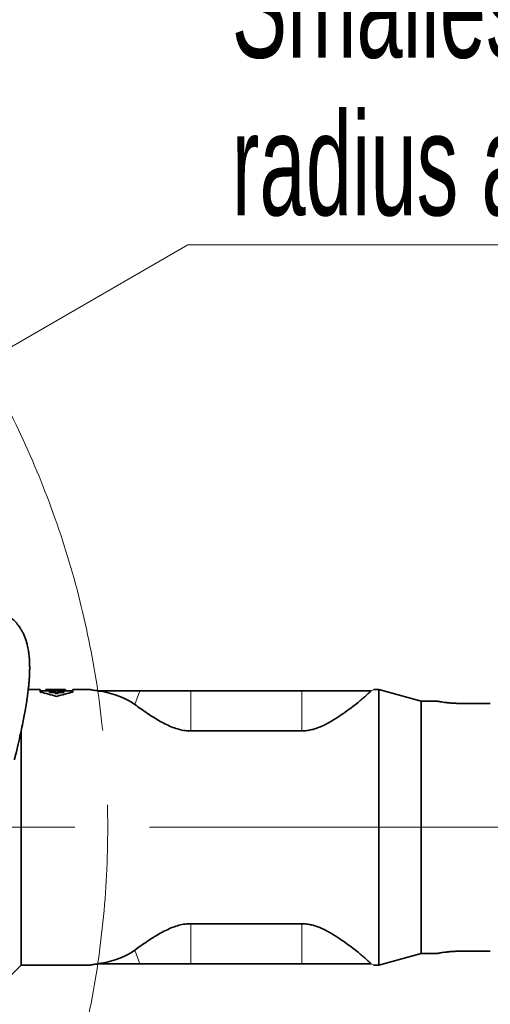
# Model space of a CAD drawing. Header units: millimetres. Extents: x 0 to 12429, y 0 to 8400.
# Tile 77 of 139: x 7640 to 7961, y 1500 to 2171. Entities that reach past the tile are written whole.
import ezdxf

# ---------------------------------------------------------------- set-up
doc = ezdxf.new("R2010")
doc.units = ezdxf.units.MM
doc.header["$LTSCALE"] = 20
doc.linetypes.add('CENTERX2', pattern=[20.32, 12.7, -2.54, 2.54, -2.54])
doc.styles.add('SLDTEXTSTYLE0', font='TXT', dxfattribs={"width": 0.605})
doc.dimstyles.new('SLDDIMSTYLE0', dxfattribs={"dimtxt": 70, "dimasz": 70, "dimexe": 0, "dimexo": 0.0625, "dimgap": 17.5, "dimtad": 0, "dimtih": 1, "dimtoh": 1, "dimdec": 1, "dimrnd": 1e-09, "dimzin": 12, "dimdsep": 46, "dimtxsty": 'SLDTEXTSTYLE0', "dimsah": 1, "dimcen": 0, "dimadec": 0, "dimazin": 3, "dimtfac": 1, "dimtofl": 0, "dimtmove": 0, "dimatfit": 3, "dimfxl": 1, "dimfrac": 2, "dimtolj": 1, "dimtzin": 12, "dimarcsym": 0})

# ---------------------------------------------------------------- blocks, each defined once
blk = doc.blocks.new('_D')
at = {"color": 7, "linetype": 'Continuous', "lineweight": 0}
for p, q in [((7527.73, 1886.63), (7754.45, 2017.53)), ((7754.45, 2017.53), (8773.5, 2017.53)), ((7067, 1620.63), (7527.73, 1886.63))]:
    blk.add_line(p, q, dxfattribs=at)
at = {"color": 7, "linetype": 'Continuous', "lineweight": 18}
blk.add_solid([(7527.73, 1886.63), (7593.35, 1912.97), (7583.35, 1930.29)], dxfattribs=at)
at = {"color": 7, "linetype": 'Continuous', "lineweight": 18, "char_height": 70, "attachment_point": 1, "style": 'SLDTEXTSTYLE0'}
for s, insert in [('R532', (7784.45, 2322.62)), ('Smallest circumscribed', (7784.45, 2215.19)), ('radius axis 1 front side.', (7784.45, 2107.76))]:
    blk.add_mtext(s, dxfattribs=dict(at, insert=insert))

msp = doc.modelspace()

# ---------------------------------------------------------------- linework, layer by layer
at = {"color": 7, "linetype": 'Continuous', "lineweight": 35}
for p, q in [((7654.073232, 1714.625819), (7645.920772, 1714.625819)), ((7654.073232, 1712.71206), (7654.073232, 1714.625819)), ((7657.947616, 1713.625819), (7654.073232, 1713.625819)), ((7657.947616, 1714.619045), (7657.947616, 1714.551999)), ((7660.716846, 1714.619045), (7657.947616, 1714.619045)), ((7657.947616, 1714.551999), (7660.716846, 1714.551999)), ((7657.947616, 1713.551204), (7657.947616, 1714.551999)), ((7660.359568, 1713.551204), (7657.947616, 1713.551204)), ((7660.359568, 1713.777619), (7660.359568, 1713.445529)), ((7664.109568, 1713.777619), (7660.359568, 1713.777619)), ((7660.359568, 1713.445529), (7664.109568, 1713.445529)), ((7660.359568, 1712.432674), (7660.359568, 1713.445529)), ((7664.109568, 1712.432674), (7660.359568, 1712.432674)), ((7662.966846, 1714.625819), (7660.716846, 1714.625819)), ((7660.716846, 1714.625819), (7660.716846, 1714.619045)), ((7660.716846, 1714.551999), (7660.716846, 1714.467381)), ((7660.716846, 1714.467381), (7662.966846, 1714.467381)), ((7660.716846, 1713.777619), (7660.716846, 1714.467381)), ((7662.966846, 1714.619045), (7662.966846, 1714.625819)), ((7667.461438, 1714.619045), (7662.966846, 1714.619045)), ((7662.966846, 1714.551999), (7671.274539, 1714.551999)), ((7662.966846, 1714.467381), (7662.966846, 1714.551999)), ((7662.966846, 1713.777619), (7662.966846, 1714.467381)), ((7664.109568, 1714.20835), (7664.109568, 1713.777619)), ((7666.359568, 1714.20835), (7664.109568, 1714.20835)), ((7664.109568, 1713.445529), (7664.109568, 1712.767376)), ((7664.109568, 1712.767376), (7666.359568, 1712.767376)), ((7664.109568, 1711.746983), (7664.109568, 1712.767376)), ((7666.359568, 1711.746983), (7664.109568, 1711.746983)), ((7669.130488, 1714.625819), (7665.819158, 1714.625819)), ((7666.359568, 1713.777619), (7666.359568, 1714.20835)), ((7670.109568, 1713.777619), (7666.359568, 1713.777619)), ((7666.359568, 1713.445529), (7670.109568, 1713.445529)), ((7666.359568, 1712.767376), (7666.359568, 1713.445529)), ((7666.359568, 1711.746983), (7666.359568, 1712.767376)), ((7670.109568, 1712.432674), (7666.359568, 1712.432674)), ((7670.109568, 1713.445529), (7670.109568, 1713.777619)), ((7671.274539, 1713.551204), (7670.109568, 1713.551204)), ((7670.109568, 1712.432674), (7670.109568, 1713.445529)), ((7671.274539, 1714.551999), (7671.274539, 1714.614294)), ((7671.274539, 1713.551204), (7671.274539, 1714.551999)), ((7676.330725, 1713.625819), (7671.274539, 1713.625819)), ((7687.401033, 1714.625819), (7676.330725, 1714.625819)), ((7676.330725, 1714.625819), (7676.330725, 1712.71206)), ((7695.340557, 1713.625819), (7693.595117, 1713.625819)), ((7721.951083, 1713.625819), (7695.340557, 1713.625819)), ((7756.501609, 1713.625819), (7721.951083, 1713.625819)), ((7832.097527, 1713.625819), (7756.501609, 1713.625819)), ((7879.214492, 1713.625819), (7832.097527, 1713.625819)), ((7879.226122, 1713.633847), (7879.214492, 1713.625819)), ((7884.654541, 1714.625819), (7881.599739, 1714.625819)), ((7913.501609, 1706.625819), (7884.654541, 1714.625819)), ((7884.654541, 1526.625819), (7884.654541, 1714.625819)), ((7924.18845, 1706.625819), (7913.501609, 1706.625819)), ((7913.501609, 1534.625819), (7913.501609, 1706.625819)), ((7960.501609, 1705.069816), (7940.501609, 1705.069816)), ((7641.001609, 1526.625819), (7641.001609, 1686.223542)), ((7832.097527, 1686.313197), (7756.501609, 1686.313197)), ((7832.097527, 1554.93844), (7756.501609, 1554.93844)), ((7884.654541, 1526.625819), (7913.501609, 1534.625819)), ((7913.501609, 1534.625819), (7924.18845, 1534.625819)), ((7960.501609, 1536.181821), (7940.501609, 1536.181821)), ((7632.671212, 1518.295421), (7641.001609, 1526.625819)), ((7641.001609, 1526.625819), (7687.401033, 1526.625819)), ((7695.340557, 1527.625819), (7693.595117, 1527.625819)), ((7721.951083, 1527.625819), (7695.340557, 1527.625819)), ((7756.501609, 1527.625819), (7721.951083, 1527.625819)), ((7832.097527, 1527.625819), (7756.501609, 1527.625819)), ((7879.214492, 1527.625819), (7832.097527, 1527.625819)), ((7879.226122, 1527.61779), (7879.214492, 1527.625819)), ((7881.599739, 1526.625819), (7884.654541, 1526.625819))]:
    msp.add_line(p, q, dxfattribs=at)
at = {"color": 8, "linetype": 'Continuous', "lineweight": 18}
for p, q in [((7695.232666, 1713.332315), (7695.340557, 1713.625819)), ((7718.515226, 1704.278948), (7721.951083, 1713.625819)), ((7756.501609, 1686.313197), (7756.501609, 1713.625819)), ((7832.097527, 1686.313197), (7832.097527, 1713.625819)), ((7756.501609, 1554.93844), (7756.501609, 1527.625819)), ((7832.097527, 1554.93844), (7832.097527, 1527.625819)), ((7718.515226, 1536.972689), (7721.951083, 1527.625819)), ((7695.232666, 1527.919322), (7695.340557, 1527.625819))]:
    msp.add_line(p, q, dxfattribs=at)
at = {"color": 7, "linetype": 'CENTERX2', "lineweight": 18}
msp.add_line((8795.205996, 1620.625819), (7067.001609, 1620.625819), dxfattribs=at)
msp.add_circle((7067.001609, 1620.625819), 633, dxfattribs=at)
at = {"color": 7, "linetype": 'Continuous', "lineweight": 35}
for centre, start, end in [((7635.201979, 1620.625819), 71.388536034, 78.418710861), ((7695.201979, 1620.625819), 101.581289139, 108.611463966)]:
    msp.add_arc(centre, 94, start, end, dxfattribs=at)
for centre, major_axis, ratio, start_param, end_param in [((7665.819158, 1620.625819), (136.802102, 0), 0.6871239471, 1.5587912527, 1.5828014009), ((7669.130488, 1620.625819), (136.925628, 0), 0.686504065, 1.5551371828, 1.5707963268), ((7600.202872, 1620.625819), (127.627894, 73.40555), 0.4600599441, 0.2010634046, 0.5085883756), ((7600.202872, 1620.625819), (127.627894, -73.40555), 0.4600599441, 5.7745969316, 6.0821219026)]:
    msp.add_ellipse(centre, major_axis=major_axis, ratio=ratio, start_param=start_param, end_param=end_param, dxfattribs=at)
for points, knots in [([(7636.430842, 1666.586004), (7636.650223, 1667.455125), (7637.568028, 1671.091195), (7638.975108, 1677.053185), (7640.587987, 1684.17433), (7641.887689, 1690.303801), (7642.920855, 1695.505675), (7643.843007, 1700.489972), (7644.643965, 1705.237977), (7645.31253, 1709.725403), (7645.758379, 1713.160245), (7646.081047, 1715.991191), (7646.338187, 1718.569341), (7646.56613, 1721.355902), (7646.746729, 1724.335888), (7646.849581, 1727.232491), (7646.871651, 1730.022636), (7646.819653, 1732.600454), (7646.694636, 1735.067342), (7646.50233, 1737.360091), (7646.26423, 1739.385951), (7645.989626, 1741.226791), (7645.654582, 1743.066888), (7645.205623, 1745.092557), (7644.597191, 1747.336505), (7643.804, 1749.705163), (7642.858991, 1752.005155), (7641.83158, 1754.090713), (7640.770145, 1755.930299), (7639.274856, 1758.182942), (7637.241434, 1760.687701), (7634.502091, 1763.311655), (7631.576865, 1765.515063), (7628.42179, 1767.34848), (7625.91306, 1768.560401), (7624.375059, 1769.083735), (7623.973169, 1769.220486)], [0, 0, 0, 0, 0.0133709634, 0.0559389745, 0.0940527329, 0.1279074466, 0.1576693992, 0.1834641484, 0.2169411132, 0.2467170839, 0.2727866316, 0.288870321, 0.3080612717, 0.3304594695, 0.3538039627, 0.3807384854, 0.4045263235, 0.4278940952, 0.4521642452, 0.4762179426, 0.4977592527, 0.5166551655, 0.5372542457, 0.5600225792, 0.5869608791, 0.6181092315, 0.6494660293, 0.6787842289, 0.7059671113, 0.7309310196, 0.7827105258, 0.8316584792, 0.8837355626, 0.9324472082, 0.982347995, 1, 1, 1, 1]), ([(7687.757589, 1714.559789), (7687.69793, 1714.579427), (7687.581763, 1714.617666), (7687.459641, 1714.623151), (7687.400237, 1714.625819)], [0, 0, 0, 0, 0.5135663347, 1, 1, 1, 1]), ([(7693.595117, 1713.625819), (7692.744715, 1713.745535), (7691.034597, 1713.98628), (7689.217253, 1714.295693), (7687.991116, 1714.516247), (7687.835475, 1714.545304), (7687.757299, 1714.5599)], [0, 0, 0, 0, 0.2470274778, 0.496759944, 0.7472305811, 1, 1, 1, 1]), ([(7695.232666, 1713.332315), (7695.141199, 1713.347908), (7694.562127, 1713.446628), (7694.037161, 1713.543906), (7693.595117, 1713.625819)], [0, 0, 0, 0, 0.1579560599, 1, 1, 1, 1]), ([(7879.214492, 1713.625819), (7878.801365, 1713.172225), (7878.066622, 1712.365513), (7876.142264, 1710.594658), (7873.956207, 1708.689397), (7871.191608, 1706.389733), (7867.828765, 1703.696844), (7863.830381, 1700.65002), (7859.216222, 1697.351696), (7853.963396, 1693.865821), (7848.751341, 1690.91832), (7843.984044, 1688.743932), (7840.182393, 1687.42458), (7836.476132, 1686.605322), (7833.850943, 1686.33087), (7832.388485, 1686.31613), (7832.097527, 1686.313197)], [0, 0, 0, 0, 0.0987802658, 0.1756800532, 0.2527882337, 0.3297402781, 0.4185159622, 0.5075072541, 0.5963106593, 0.6942369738, 0.7920353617, 0.8478940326, 0.903654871, 0.9465379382, 0.9893636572, 1, 1, 1, 1]), ([(7881.602963, 1714.625819), (7881.543566, 1714.623152), (7881.421477, 1714.617671), (7881.305288, 1714.579425), (7881.245625, 1714.559785)], [0, 0, 0, 0, 0.4864993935, 1, 1, 1, 1]), ([(7940.501609, 1705.069816), (7939.600939, 1705.078146), (7937.773266, 1705.095049), (7935.121785, 1705.227251), (7932.600166, 1705.423512), (7930.315342, 1705.667023), (7928.289221, 1705.933074), (7926.618836, 1706.188035), (7925.318475, 1706.408508), (7924.498394, 1706.55733), (7924.118449, 1706.628879), (7924.173832, 1706.618471), (7924.18845, 1706.615723)], [0, 0, 0, 0, 0.1051256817, 0.2133246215, 0.3184459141, 0.4265598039, 0.532691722, 0.6418804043, 0.7482628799, 0.8578287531, 0.9624726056, 1, 1, 1, 1]), ([(7756.501609, 1686.313197), (7755.216047, 1686.364845), (7752.462982, 1686.475451), (7748.394117, 1687.364761), (7744.135757, 1688.777339), (7739.910472, 1690.637644), (7735.761548, 1692.833409), (7731.428716, 1695.418239), (7726.969926, 1698.290524), (7722.476815, 1701.396489), (7719.834912, 1703.318742), (7718.515226, 1704.278948)], [0, 0, 0, 0, 0.07640300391, 0.16361899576, 0.25102764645, 0.35648183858, 0.46234680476, 0.56808671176, 0.71195252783, 0.85611417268, 1, 1, 1, 1]), ([(7756.501609, 1554.93844), (7755.216047, 1554.886792), (7752.462982, 1554.776186), (7748.394117, 1553.886876), (7744.135757, 1552.474298), (7739.910472, 1550.613994), (7735.761548, 1548.418228), (7731.428716, 1545.833398), (7726.969926, 1542.961113), (7722.476815, 1539.855148), (7719.834912, 1537.932895), (7718.515226, 1536.972689)], [0, 0, 0, 0, 0.07640300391, 0.16361899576, 0.25102764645, 0.35648183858, 0.46234680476, 0.56808671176, 0.71195252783, 0.85611417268, 1, 1, 1, 1]), ([(7879.214492, 1527.625819), (7878.801365, 1528.079412), (7878.066622, 1528.886124), (7876.142264, 1530.656979), (7873.956207, 1532.56224), (7871.191608, 1534.861904), (7867.828765, 1537.554793), (7863.830381, 1540.601617), (7859.216222, 1543.899941), (7853.963396, 1547.385816), (7848.751341, 1550.333317), (7843.984044, 1552.507705), (7840.182393, 1553.827057), (7836.476132, 1554.646315), (7833.850943, 1554.920767), (7832.388485, 1554.935507), (7832.097527, 1554.93844)], [0, 0, 0, 0, 0.0987802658, 0.1756800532, 0.2527882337, 0.3297402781, 0.4185159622, 0.5075072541, 0.5963106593, 0.6942369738, 0.7920353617, 0.8478940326, 0.903654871, 0.9465379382, 0.9893636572, 1, 1, 1, 1]), ([(7940.501609, 1536.181821), (7939.600939, 1536.173491), (7937.773266, 1536.156589), (7935.121785, 1536.024386), (7932.600166, 1535.828125), (7930.315342, 1535.584614), (7928.289221, 1535.318563), (7926.618836, 1535.063602), (7925.318475, 1534.843129), (7924.498394, 1534.694307), (7924.118449, 1534.622758), (7924.173832, 1534.633167), (7924.18845, 1534.635914)], [0, 0, 0, 0, 0.1051256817, 0.2133246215, 0.3184459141, 0.4265598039, 0.532691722, 0.6418804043, 0.7482628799, 0.8578287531, 0.9624726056, 1, 1, 1, 1]), ([(7687.400237, 1526.625819), (7687.459641, 1526.628486), (7687.581763, 1526.633971), (7687.69793, 1526.67221), (7687.757589, 1526.691848)], [0, 0, 0, 0, 0.48643366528, 1, 1, 1, 1]), ([(7687.757299, 1526.691738), (7687.835475, 1526.706333), (7687.991116, 1526.73539), (7689.217253, 1526.955944), (7691.034597, 1527.265357), (7692.744715, 1527.506102), (7693.595117, 1527.625819)], [0, 0, 0, 0, 0.2527694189, 0.503240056, 0.7529725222, 1, 1, 1, 1]), ([(7695.232666, 1527.919322), (7695.141199, 1527.903729), (7694.562127, 1527.805009), (7694.037161, 1527.707731), (7693.595117, 1527.625819)], [0, 0, 0, 0, 0.1579560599, 1, 1, 1, 1]), ([(7881.245625, 1526.691852), (7881.305288, 1526.672212), (7881.421477, 1526.633966), (7881.543566, 1526.628485), (7881.602963, 1526.625819)], [0, 0, 0, 0, 0.5135006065, 1, 1, 1, 1])]:
    msp.add_open_spline(points, degree=3, knots=knots, dxfattribs=at)
at = {"color": 8, "linetype": 'Continuous', "lineweight": 18}
for points, knots in [([(7693.595117, 1713.625819), (7692.70789, 1713.750767), (7690.9191, 1714.002682), (7688.949311, 1714.34145), (7687.760306, 1714.557703), (7687.256073, 1714.65256), (7687.400767, 1714.62572), (7687.401033, 1714.625671)], [0, 0, 0, 0, 0.2453893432, 0.4947435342, 0.7457495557, 0.9995339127, 1, 1, 1, 1]), ([(7881.599739, 1714.624585), (7881.540682, 1714.603122), (7881.421343, 1714.55975), (7880.570131, 1714.223939), (7879.677751, 1713.832136), (7879.226122, 1713.633847)], [0, 0, 0, 0, 0.3260863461, 0.6589354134, 1, 1, 1, 1]), ([(7687.401033, 1526.625966), (7687.400767, 1526.625917), (7687.256073, 1526.599078), (7687.760306, 1526.693934), (7688.949311, 1526.910187), (7690.9191, 1527.248955), (7692.70789, 1527.50087), (7693.595117, 1527.625819)], [0, 0, 0, 0, 0.0004660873, 0.2542504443, 0.5052564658, 0.7546106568, 1, 1, 1, 1]), ([(7879.226122, 1527.61779), (7879.677748, 1527.419502), (7880.570121, 1527.027701), (7881.421343, 1526.691888), (7881.540681, 1526.648516), (7881.599739, 1526.627052)], [0, 0, 0, 0, 0.34106281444, 0.67391047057, 1, 1, 1, 1])]:
    msp.add_open_spline(points, degree=3, knots=knots, dxfattribs=at)

# ---------------------------------------------------------------- dimensions: what is measured, and where the dimension line sits
at = {"color": 7, "linetype": 'Continuous', "lineweight": 18}
dim = msp.add_radius_dim(center=(7067.001609, 1620.625819), mpoint=(7527.727124, 1886.625819), text='<>\\PSmallest circumscribed\\Pradius axis 1 front side.', dimstyle='SLDDIMSTYLE0', dxfattribs=at)
dim.commit()
dim.dimension.update_dxf_attribs({"geometry": '_D', "text_midpoint": (8278.974674, 2178.672372), "dimtype": 164})

doc.saveas('drawing.dxf')
